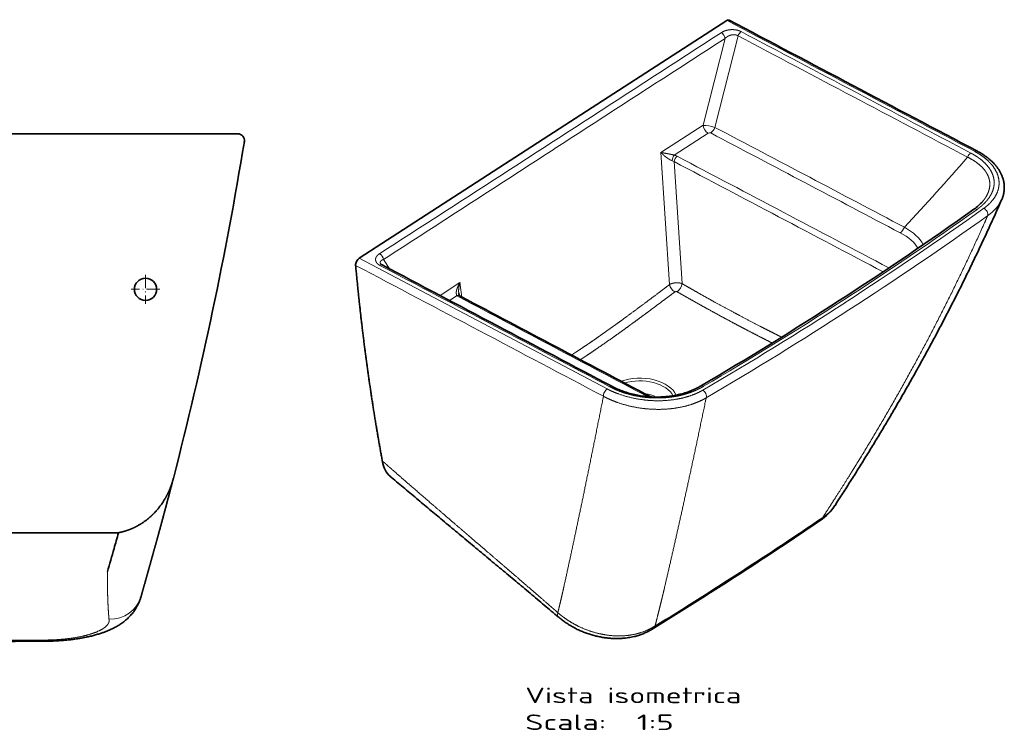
# Model space of a CAD drawing. Extents: x 13 to 589, y 24 to 403.
# Tile 5 of 6: x 367 to 589, y 24 to 183. Entities that reach past the tile are written whole.
import ezdxf
from ezdxf.enums import TextEntityAlignment as Align

# ---------------------------------------------------------------- set-up
doc = ezdxf.new("R2010")
doc.units = 0
doc.linetypes.add('DASHDOT', pattern=[18.5, 12, -3, 0.5, -3])
doc.layers.get('0').update_dxf_attribs({"lineweight": 13})
doc.styles.get("Standard").update_dxf_attribs({"font": 'isocp.shx'})

# ---------------------------------------------------------------- blocks, each defined once
blk = doc.blocks.new('BLOCK1')
at = {"color": 7, "lineweight": 13}
for s, p, p2 in [('Vista isometrica', (-20, -634.3), (222.9, -634.3)), ('Scala:', (-20, -664.5), (71.1, -664.5)), ('  1:5', (71.1, -664.5), (147, -664.5))]:
    blk.add_text(s, height=17.5, dxfattribs=at).set_placement(p, p2, align=Align.FIT)
blk = doc.blocks.new('BLOCK2')
at = {"color": 7, "lineweight": 35}
for p in [(206.6, 133.7), (-206.6, -133.7)]:
    blk.add_line(p, (0, 0), dxfattribs=at)
at = {"color": 7, "lineweight": 13}
for p, q in [((180, 15.7), (204.7, 113.4)), ((193.2, 13.4), (219.2, 116.3)), ((180, 15.7), (132.6, -15)), ((185.7, 7), (147.5, -17.8)), ((132.6, -15), (142.2, -163.5)), ((147.4, -25.2), (156.3, -162.4)), ((-206.6, -133.7), (72.1, -280.8)), ((-115.8, -175.8), (-93.4, -161.3))]:
    blk.add_line(p, q, dxfattribs=at)
at = {"color": 7, "lineweight": 13, "ltscale": 0.328224}
blk.add_line((-172.1, -146.1), (-179.5, -135.2), dxfattribs=at)
at = {"color": 7, "lineweight": 13, "ltscale": 0.41023}
blk.add_line((-93.4, -161.3), (-91.4, -177.5), dxfattribs=at)
at = {"color": 7, "lineweight": 13, "ltscale": 0.255949}
blk.add_line((-105.3, -181.4), (-96.7, -175.8), dxfattribs=at)
at = {"color": 7, "lineweight": 13, "ltscale": 0.052739}
blk.add_line((33.7, -241.6), (31.9, -242.7), dxfattribs=at)
at = {"color": 7, "lineweight": 13}
for centre, radius, start, end in [((265124, 500658.6), 566309.4, 242.108658, 242.140526), ((-99228.7, 153309.4), 182628.5, 302.914176, 302.985968), ((-166693.4, 257537), 306792.8, 302.914225, 302.956968), ((316360.3, 597833.6), 676173.9, 242.1250058, 242.1497506), ((214244, 404335), 457377.3, 242.099889, 242.136464), ((-452795, -859572.5), 971641, 62.1972678, 62.2114741), ((-454054, -861958.3), 974330.8, 62.1972916, 62.2114586), ((-99130.8, 153153.4), 182444.3, 302.843145, 302.914985), ((-166442.6, 257142.4), 306325.3, 302.872151, 302.914933), ((-443201.1, -841320.3), 950972.4, 62.1952886, 62.2115076), ((-1718, 1887.7), 2908.5, 316.9182, 319.0076), ((140.6, -36.4), 13.1, 58.7573, 69.6567), ((-445551.8, -845778.9), 956005.8, 62.1955394, 62.2114611), ((-1945.7, 3344.1), 4200, 302.9145, 305.4133), ((-1933.1, 3328), 4182.9, 302.9145, 305.4933), ((-1940.9, 3337.9), 4204.8, 302.9146, 305.4835), ((597598.7, 1131083), 1279470.9, 242.1452479, 242.1593567), ((415424.3, 785895.1), 889147.8, 242.1328855, 242.1517043), ((452771.3, 856488.5), 969001.5, 242.1374142, 242.1515802), ((-1935.4, 3331.6), 4187.3, 300.3372, 302.9142), ((-1948.2, 3348), 4204.6, 300.4171, 302.9141), ((-1942.5, 3340.4), 4207.8, 300.3465, 302.9142), ((-2552.1, 3797.6), 5104, 302.9119, 304.1691), ((-2601.2, 3873.4), 5194.3, 301.6705, 302.913)]:
    blk.add_arc(centre, radius, start, end, dxfattribs=at)
at = {"color": 7, "lineweight": 35}
for centre, radius, start, end in [((442176.7, 836098.6), 945606.7, 242.1349575, 242.1540463), ((-1956.7, 3355.8), 4213.7, 302.9146, 305.4033), ((250121.9, 472758), 535056.3, 242.108007, 242.139273), ((452355, 855696.2), 968105.1, 242.1373867, 242.1516379), ((-1958.5, 3358.7), 4217.1, 300.4268, 302.9141), ((-2561, 3803.2), 5114.9, 302.9121, 304.1684), ((-2610.4, 3879.3), 5205.6, 301.6712, 302.9127)]:
    blk.add_arc(centre, radius, start, end, dxfattribs=at)
for centre, major_axis, ratio, start_param, end_param in [((206.4, 128.8), (-2.8, -5.31), 0.512863, 3.141252, 3.882833), ((426.4, -61.2), (74.5, 9.8), 0.489167, 5.537879, 5.778445), ((-206.8, -138.6), (-2.8, -5.31), 0.512875, 3.882863, 5.616065), ((-141.3, -321.7), (-26.6, -59.9), 0.506247, 5.646431, 6.136961), ((213.7, -326.6), (110.7, -90.5), 0.641375, 6.094849, 6.354414)]:
    blk.add_ellipse(centre, major_axis=major_axis, ratio=ratio, start_param=start_param, end_param=end_param, dxfattribs=at)
at = {"color": 7, "lineweight": 13}
for centre, major_axis, ratio, start_param, end_param in [((200.1, 115.1), (3.26, -5.03), 0.63261, 0.878391, 2.291973), ((222.5, 116.2), (-2.81, -5.3), 0.512094, 3.885698, 4.947962), ((187.5, 12.6), (9.79, -2.07), 0.236676, 0.992131, 2.487361), ((186, 13.5), (4.35, -6.72), 0.633105, 4.020576, 5.436853), ((188.8, 13.6), (-3.73, -7.08), 0.512364, 0.740954, 1.805605), ((187.2, 6.1), (2.05, 0.13), 0.631186, 0.801339, 2.296578), ((147.3, -21.8), (-1.47, -4.78), 0.331371, 3.803181, 5.300165), ((150.6, -23.2), (-2.33, -4.42), 0.512368, 3.882549, 5.418439), ((141.1, -25.5), (15, -0.9), 0.581224, 0.905934, 1.169626), ((480.7, -20.3), (-2.8, -5.31), 0.512465, 3.9092, 4.947743), ((484.9, -18.4), (-2.8, -5.31), 0.512714, 3.14159, 3.909668), ((431.5, -52.3), (86.7, -5.1), 0.57952, 5.653485, 6.071553), ((487.9, -83.7), (3.48, -4.89), 0.633094, 2.265036, 3.141591), ((495.4, -82.5), (3.48, -4.89), 0.633049, 0.434108, 2.2644), ((401.9, -98.7), (-3.73, -7.08), 0.512564, 0.741081, 1.805732), ((333.1, -126.4), (97.9, -5.9), 0.474856, 0.297344, 0.754947), ((333.3, -133), (91.2, -0.3), 0.463488, 0.257029, 0.725527), ((-184, -133.6), (3.26, -5.04), 0.633795, 0.879341, 2.292924), ((-183.7, -146.7), (-2.81, -5.3), 0.512323, 3.141592, 3.88107), ((148.3, -165.6), (4.82, -6.39), 0.594156, 3.976224, 5.350898), ((151.1, -165.6), (-3.98, -6.94), 0.489014, 0.833466, 2.294841), ((-96.9, -179.9), (-3.3, -3.76), 0.659385, 3.14156, 4.022043), ((-84.2, -171.4), (15.1, -0.8), 0.575217, 3.774405, 4.038096), ((-94.2, -181.7), (-2.34, -4.42), 0.513391, 3.141598, 3.883201), ((110.8, -291.8), (-39.8, 1.9), 0.579662, 3.395247, 5.355256), ((110.8, -293.1), (-36.6, 1.7), 0.579662, 3.43738, 5.287626), ((71.8, -285.8), (-2.8, -5.31), 0.512641, 3.856389, 5.61625), ((74.4, -283.2), (-2.8, -5.3), 0.512604, 3.141593, 3.857074), ((110.4, -301.4), (26.6, -1.2), 0.579662, 0.908853, 1.43479), ((180.2, -282.8), (3.04, -5.17), 0.632597, 2.320015, 3.141592), ((179.2, -287.2), (3.03, -5.18), 0.632596, 0.490852, 2.321144), ((300.4, -412.2), (11.2, -16.5), 0.638661, 0.000353, 0.345047), ((35.6, -513.8), (-18.5, -23.6), 0.246515, 5.796854, 6.274979), ((112.3, -533.9), (10.5, -17), 0.627533, 6.282812, 6.655815)]:
    blk.add_ellipse(centre, major_axis=major_axis, ratio=ratio, start_param=start_param, end_param=end_param, dxfattribs=at)
for points, knots in [([(200.4, 119.9), (201.3, 120.5), (202.3, 121.1), (203.4, 121.6), (205.6, 122.4), (208.1, 122.9), (209.3, 123.1), (211.8, 123.4), (214.4, 123.3), (215.8, 123.2), (217.7, 122.9), (219.5, 122.4), (220.1, 122.2), (220.9, 121.9), (221.8, 121.5), (222.1, 121.4), (222.4, 121.2), (222.7, 121)], [0, 0, 0, 0, 0, 0, 10.500242, 10.500242, 10.500242, 20.348851, 20.348851, 20.348851, 30.143342, 30.143342, 30.143342, 34.673822, 34.673822, 34.673822, 37.419631, 37.419631, 37.419631, 37.419631, 37.419631, 37.419631]), ([(204.7, 113.4), (205.3, 114), (206, 114.6), (206.7, 115.1), (208, 116), (209.5, 116.6), (210.1, 116.9), (211.4, 117.3), (212.9, 117.6), (213.7, 117.6), (215.3, 117.7), (217, 117.4), (217.8, 117.1), (218.5, 116.8), (219.2, 116.3)], [0, 0, 0, 0, 0, 0, 9.846733, 9.846733, 9.846733, 16.518955, 16.518955, 16.518955, 24.37584, 24.37584, 24.37584, 33.251479, 33.251479, 33.251479, 33.251479, 33.251479, 33.251479]), ([(145.1, -24.1), (145, -24), (144.8, -24), (144.7, -23.9), (144.4, -23.8), (144.1, -23.6), (143.9, -23.6), (143.5, -23.4), (143.1, -23.1), (142.8, -23), (142.2, -22.7), (141.6, -22.3), (141.3, -22.2), (140.7, -21.8), (140.2, -21.4), (139.9, -21.2), (139.3, -20.8), (138.8, -20.4), (138.5, -20.3), (137.5, -19.5), (136.6, -18.8), (136, -18.2), (135, -17.4), (134.1, -16.5), (133.7, -16.2), (133.3, -15.7), (132.9, -15.3), (132.8, -15.2), (132.7, -15.1), (132.6, -15)], [0, 0, 0, 0, 0, 0, 1.285231, 1.285231, 1.285231, 2.570461, 2.570461, 2.570461, 5.218331, 5.218331, 5.218331, 8.311465, 8.311465, 8.311465, 11.755798, 11.755798, 11.755798, 15.111932, 15.111932, 15.111932, 24.846966, 24.846966, 24.846966, 31.183327, 31.183327, 31.183327, 33.22035, 33.22035, 33.22035, 33.22035, 33.22035, 33.22035]), ([(147.5, -17.8), (147.1, -17.7), (146.8, -17.6), (146.5, -17.6), (145.8, -17.4), (145.2, -17.3), (144.8, -17.2), (144.1, -17.1), (143.4, -16.9), (143.1, -16.8), (142, -16.6), (141, -16.4), (140.4, -16.3), (138.9, -16), (137.5, -15.8), (136.8, -15.6), (135.5, -15.4), (134.4, -15.2), (133.9, -15.2), (133.4, -15.1), (132.9, -15), (132.8, -15), (132.7, -15), (132.6, -15)], [0, 0, 0, 0, 0, 0, 2.533867, 2.533867, 2.533867, 5.64254, 5.64254, 5.64254, 9.01752, 9.01752, 9.01752, 15.692015, 15.692015, 15.692015, 25.345583, 25.345583, 25.345583, 31.564459, 31.564459, 31.564459, 32.933535, 32.933535, 32.933535, 32.933535, 32.933535, 32.933535]), ([(477.4, -20.1), (480.7, -21.8), (483.9, -23.6), (487, -25.6), (492.1, -29.6), (496.2, -34.1), (497.8, -36.3), (500.1, -40.1), (501.5, -44.2), (502, -45.9), (502.5, -49.5), (502.3, -53.1), (502, -55), (500.9, -59.4), (498.9, -63.6), (497.5, -66), (495.8, -68.2), (493.9, -70.3)], [0, 0, 0, 0, 0, 0, 35.868089, 35.868089, 35.868089, 64.90991, 64.90991, 64.90991, 85.602038, 85.602038, 85.602038, 108.377721, 108.377721, 108.377721, 139.196353, 139.196353, 139.196353, 139.196353, 139.196353, 139.196353]), ([(480.8, -15.5), (484.3, -17.3), (487.6, -19.3), (490.8, -21.5), (496.1, -25.8), (500.5, -30.7), (502.2, -33), (504.8, -37.4), (506.4, -42), (506.9, -44.1), (507.4, -48.3), (507.1, -52.4), (506.7, -54.4), (505.6, -58.4), (503.8, -62.2), (502.6, -64.2), (500.8, -66.8), (498.7, -69.4), (498, -70.1), (497.3, -70.9), (496.5, -71.8), (496.4, -71.9), (496.1, -72.1), (495.9, -72.3), (495.8, -72.5), (495.3, -72.9), (494.8, -73.3), (494.5, -73.7), (493.9, -74.2), (493.3, -74.7), (493, -75), (492.5, -75.4), (492, -75.8), (491.7, -76), (491.3, -76.4), (490.9, -76.7), (490.8, -76.8), (490.5, -77), (490.2, -77.3), (490, -77.4), (489.5, -77.8), (489, -78.1), (488.7, -78.4), (488.4, -78.6), (488, -78.8)], [0, 0, 0, 0, 0, 0, 36.011533, 36.011533, 36.011533, 65.179206, 65.179206, 65.179206, 89.483426, 89.483426, 89.483426, 112.077342, 112.077342, 112.077342, 136.842609, 136.842609, 136.842609, 147.09137, 147.09137, 147.09137, 148.931942, 148.931942, 148.931942, 150.744914, 150.744914, 150.744914, 155.556261, 155.556261, 155.556261, 158.89476, 158.89476, 158.89476, 162.23326, 162.23326, 162.23326, 164.18916, 164.18916, 164.18916, 166.14506, 166.14506, 166.14506, 170.259984, 170.259984, 170.259984, 170.259984, 170.259984, 170.259984]), ([(495.6, -77.7), (498.6, -75.5), (501.4, -73.2), (503.9, -70.7), (509, -64.4), (512, -57.5), (512.9, -53.4), (513.1, -46.6), (511.3, -39.9), (510.2, -37.4), (507.2, -31.6), (502.8, -26.4), (499.9, -23.5), (495.2, -19.7), (490, -16.4), (488.4, -15.4), (486.7, -14.5), (485, -13.6)], [0, 0, 0, 0, 0, 0, 35.323474, 35.323474, 35.323474, 82.464578, 82.464578, 82.464578, 112.189527, 112.189527, 112.189527, 151.994834, 151.994834, 151.994834, 169.27616, 169.27616, 169.27616, 169.27616, 169.27616, 169.27616]), ([(314.5, -425.3), (319.7, -417.3), (324.9, -409.2), (330.1, -401.1), (337.2, -389.9), (344.3, -378.6), (346.2, -375.5), (348.8, -371.4), (351.3, -367.2), (352, -366.2), (384.8, -313), (415.7, -259.2), (444.1, -205.7), (471.6, -149.5), (496.9, -92.8), (497.9, -90.5), (498.9, -88.3), (499.9, -86)], [0, 0, 0, 0, 0, 0, 93.145581, 93.145581, 93.145581, 129.236818, 129.236818, 129.236818, 140.342423, 140.342423, 140.342423, 740.082463, 740.082463, 740.082463, 764.836663, 764.836663, 764.836663, 764.836663, 764.836663, 764.836663]), ([(-183.8, -128.7), (-184.7, -129.3), (-185.5, -129.9), (-186.2, -130.6), (-187.5, -132.1), (-188.2, -133.9), (-188.4, -134.8), (-188.4, -136.4), (-187.7, -138), (-187.4, -138.5), (-186.5, -139.6), (-185.4, -140.6), (-184.8, -141), (-184.1, -141.5), (-183.4, -141.8)], [0, 0, 0, 0, 0, 0, 10.023853, 10.023853, 10.023853, 20.85775, 20.85775, 20.85775, 27.288254, 27.288254, 27.288254, 33.801492, 33.801492, 33.801492, 33.801492, 33.801492, 33.801492]), ([(-179.5, -135.2), (-180.1, -135.4), (-180.8, -135.7), (-181.3, -136), (-182.4, -136.7), (-183, -137.7), (-183.2, -138.2), (-183.2, -139), (-182.8, -139.7), (-182.7, -139.9), (-182.6, -140), (-182.6, -140.1)], [0, 0, 0, 0, 0, 0, 9.33041, 9.33041, 9.33041, 20.719042, 20.719042, 20.719042, 22.969932, 22.969932, 22.969932, 22.969932, 22.969932, 22.969932]), ([(-96.7, -175.8), (-96.8, -175.7), (-96.9, -175.6), (-97, -175.4), (-97.1, -175.2), (-97.3, -174.9), (-97.3, -174.7), (-97.6, -173.8), (-97.6, -172.9), (-97.6, -172.2), (-97.5, -171.2), (-97.3, -170.2), (-97.2, -169.9), (-97, -169), (-96.7, -168.1), (-96.5, -167.6), (-96.1, -166.4), (-95.6, -165.3), (-95.3, -164.7), (-94.9, -163.9), (-94.4, -163), (-94.3, -162.8), (-94, -162.3), (-93.7, -161.8), (-93.6, -161.6), (-93.5, -161.4), (-93.4, -161.3)], [0, 0, 0, 0, 0, 0, 1.531374, 1.531374, 1.531374, 3.217603, 3.217603, 3.217603, 10.959879, 10.959879, 10.959879, 14.253583, 14.253583, 14.253583, 20.846249, 20.846249, 20.846249, 27.457506, 27.457506, 27.457506, 30.772329, 30.772329, 30.772329, 33.126033, 33.126033, 33.126033, 33.126033, 33.126033, 33.126033]), ([(-94.8, -173), (-94.8, -172.5), (-94.9, -172), (-94.9, -171.5), (-94.9, -170.3), (-94.9, -169.1), (-94.8, -168.4), (-94.7, -167), (-94.4, -165.6), (-94.3, -164.9), (-94.1, -164), (-93.9, -163), (-93.8, -162.8), (-93.7, -162.4), (-93.6, -161.9), (-93.5, -161.7), (-93.4, -161.5), (-93.4, -161.3)], [0, 0, 0, 0, 0, 0, 4.787559, 4.787559, 4.787559, 11.924178, 11.924178, 11.924178, 19.033047, 19.033047, 19.033047, 21.399308, 21.399308, 21.399308, 23.741884, 23.741884, 23.741884, 23.741884, 23.741884, 23.741884]), ([(142.2, -163.5), (137.8, -166.8), (133.4, -170.1), (129.1, -173.4), (120.3, -180), (111.4, -186.6), (106.9, -189.9), (98.1, -196.5), (89.2, -203), (84.7, -206.3), (76.3, -212.4), (67.9, -218.3), (64, -221.1), (58.4, -225), (52.9, -228.8), (51.2, -229.9), (46.7, -233), (42.2, -236), (39.3, -237.9), (36.5, -239.7), (33.7, -241.6)], [0, 0, 0, 0, 0, 0, 53.991866, 53.991866, 53.991866, 107.708713, 107.708713, 107.708713, 161.273411, 161.273411, 161.273411, 209.741828, 209.741828, 209.741828, 230.803408, 230.803408, 230.803408, 266.625171, 266.625171, 266.625171, 266.625171, 266.625171, 266.625171]), ([(156.3, -162.4), (155.2, -162), (154.1, -161.7), (153, -161.5), (150.6, -161.3), (148.1, -161.5), (146.9, -161.7), (145.2, -162.1), (143.6, -162.7), (143.1, -163), (142.6, -163.2), (142.2, -163.5)], [0, 0, 0, 0, 0, 0, 7.012966, 7.012966, 7.012966, 14.435878, 14.435878, 14.435878, 17.768643, 17.768643, 17.768643, 17.768643, 17.768643, 17.768643]), ([(156.3, -162.4), (160.6, -164.9), (165, -167.4), (169.4, -169.9), (178.2, -174.9), (187.1, -179.9), (191.6, -182.4), (202.8, -188.5), (214.1, -194.6), (220.8, -198.2), (232.1, -204.2), (243.5, -210.1), (248, -212.4), (254.8, -215.8), (261.5, -219.2), (263.8, -220.4), (266, -221.5), (268.2, -222.6)], [0, 0, 0, 0, 0, 0, 42.76247, 42.76247, 42.76247, 85.688364, 85.688364, 85.688364, 150.177411, 150.177411, 150.177411, 193.075209, 193.075209, 193.075209, 214.444472, 214.444472, 214.444472, 214.444472, 214.444472, 214.444472]), ([(148.1, -171.8), (143.8, -175), (139.5, -178.2), (135.3, -181.3), (126.7, -187.8), (118.1, -194.2), (113.7, -197.4), (107.2, -202.2), (100.7, -207), (98.5, -208.6), (91.4, -213.8), (84.2, -219), (79.2, -222.5), (71.2, -228.2), (63.3, -233.6), (60.4, -235.6), (54.9, -239.4), (49.5, -243), (46.9, -244.7), (44.4, -246.4), (41.9, -248)], [0, 0, 0, 0, 0, 0, 52.324302, 52.324302, 52.324302, 104.515662, 104.515662, 104.515662, 130.617094, 130.617094, 130.617094, 190.886526, 190.886526, 190.886526, 227.502915, 227.502915, 227.502915, 259.212051, 259.212051, 259.212051, 259.212051, 259.212051, 259.212051]), ([(150.9, -171.7), (150.5, -171.4), (150, -171.3), (149.5, -171.3), (148.9, -171.4), (148.4, -171.6), (148.3, -171.6), (148.2, -171.7), (148.1, -171.8)], [0, 0, 0, 0, 0, 0, 8.545844, 8.545844, 8.545844, 10.656546, 10.656546, 10.656546, 10.656546, 10.656546, 10.656546]), ([(150.9, -171.7), (155.1, -174), (159.2, -176.4), (163.4, -178.8), (171.9, -183.5), (180.3, -188.3), (184.6, -190.6), (193.1, -195.3), (201.7, -200), (206, -202.3), (214.6, -206.9), (223.2, -211.5), (227.5, -213.7), (236.1, -218.2), (244.8, -222.7), (249.1, -224.8), (253.3, -227), (257.6, -229.2)], [0, 0, 0, 0, 0, 0, 40.636801, 40.636801, 40.636801, 81.4308, 81.4308, 81.4308, 122.303211, 122.303211, 122.303211, 163.112478, 163.112478, 163.112478, 203.843481, 203.843481, 203.843481, 203.843481, 203.843481, 203.843481]), ([(72.1, -280.8), (76.1, -283), (80.4, -284.9), (84.9, -286.6), (98, -290.9), (112.2, -293.5), (121.5, -294.4), (135.9, -294.5), (149.7, -292.6), (154.3, -291.8), (162.6, -289.7), (170.2, -286.9), (173.5, -285.5), (176.6, -284), (179.5, -282.3)], [0, 0, 0, 0, 0, 0, 40.833327, 40.833327, 40.833327, 114.669168, 114.669168, 114.669168, 153.260251, 153.260251, 153.260251, 185.31101, 185.31101, 185.31101, 185.31101, 185.31101, 185.31101]), ([(180.5, -277.9), (180.1, -278.1), (179.7, -278.4), (179.3, -278.6), (178.8, -278.9), (178.4, -279.1), (178.3, -279.2), (178.1, -279.3), (177.9, -279.4), (177.8, -279.4), (177.6, -279.6), (177.3, -279.7), (177.2, -279.8), (176.8, -280), (176.4, -280.2), (176.1, -280.3), (175.3, -280.7), (174.4, -281.2), (173.8, -281.4), (173.1, -281.8), (172.3, -282.1), (172.2, -282.2), (171.9, -282.3), (171.7, -282.4), (171.5, -282.5), (171.2, -282.6), (170.9, -282.8), (170.7, -282.8), (170.4, -283), (170.1, -283.1), (170.1, -283.1), (168.9, -283.6), (167.7, -284), (166.6, -284.5), (162.1, -286.1), (157.3, -287.5), (153.7, -288.4), (147.1, -289.7), (140.2, -290.5), (137.1, -290.8), (130.5, -291.1), (123.8, -291), (120.2, -290.8), (112.4, -290.1), (104.7, -288.8), (100.6, -288), (92.6, -285.9), (85.1, -283.2), (81.5, -281.7), (78.1, -280), (74.8, -278.3)], [0, 0, 0, 0, 0, 0, 4.665427, 4.665427, 4.665427, 5.331924, 5.331924, 5.331924, 6.764306, 6.764306, 6.764306, 8.250742, 8.250742, 8.250742, 11.089751, 11.089751, 11.089751, 17.273302, 17.273302, 17.273302, 18.629199, 18.629199, 18.629199, 19.872089, 19.872089, 19.872089, 21.905953, 21.905953, 21.905953, 22.583914, 22.583914, 22.583914, 33.6211, 33.6211, 33.6211, 65.449351, 65.449351, 65.449351, 89.993757, 89.993757, 89.993757, 118.179778, 118.179778, 118.179778, 151.612137, 151.612137, 151.612137, 185.50982, 185.50982, 185.50982, 185.50982, 185.50982, 185.50982]), ([(16.6, -532.5), (17.6, -528.4), (18.6, -524.3), (19.6, -520.2), (21, -514.4), (22.3, -508.5), (22.7, -506.8), (23.2, -504.4), (23.8, -502.1), (23.8, -501.7), (32.5, -462.2), (41.3, -420.9), (50, -378.5), (58.9, -334.6), (67.9, -289.1)], [0, 0, 0, 0, 0, 0, 62.172702, 62.172702, 62.172702, 88.030753, 88.030753, 88.030753, 96.943761, 96.943761, 96.943761, 668.792548, 668.792548, 668.792548, 668.792548, 668.792548, 668.792548]), ([(67.9, -289.1), (72.9, -291.8), (78.3, -294.2), (84, -296.4), (96.2, -300.2), (109.2, -302.6), (116.1, -303.4), (127.6, -304.1), (139, -303.6), (143.5, -303.2), (154.9, -301.7), (165.8, -298.9), (172.2, -296.7), (178.1, -294), (183.4, -290.9)], [0, 0, 0, 0, 0, 0, 48.684286, 48.684286, 48.684286, 101.232951, 101.232951, 101.232951, 135.431129, 135.431129, 135.431129, 190.639296, 190.639296, 190.639296, 190.639296, 190.639296, 190.639296]), ([(126, -547.4), (126.8, -544.1), (127.7, -540.8), (128.5, -537.4), (130.2, -530.7), (131.9, -523.9), (132.7, -520.5), (133.8, -515.9), (135, -511.2), (135.3, -509.9), (135.9, -507.4), (136.5, -504.8), (136.7, -503.8), (145.8, -464.8), (155, -424.1), (164, -383.1), (173.3, -339.5), (182.7, -294.3), (182.9, -293.1), (183.2, -292), (183.4, -290.9)], [0, 0, 0, 0, 0, 0, 49.999059, 49.999059, 49.999059, 100.997474, 100.997474, 100.997474, 119.554653, 119.554653, 119.554653, 139.20779, 139.20779, 139.20779, 697.207788, 697.207788, 697.207788, 711.614565, 711.614565, 711.614565, 711.614565, 711.614565, 711.614565]), ([(16.6, -532.5), (13.6, -529.8), (10.5, -527.2), (7.5, -524.5), (-2.1, -516.2), (-11.8, -507.7), (-18.5, -502), (-29.1, -492.8), (-39.8, -483.6), (-43.5, -480.4), (-53.4, -471.9), (-63.3, -463.4), (-69.2, -458.4), (-75.9, -452.6), (-82.6, -446.8), (-82.9, -446.6), (-84.6, -445.1), (-86.4, -443.6), (-87.4, -442.7), (-89.5, -440.9), (-91.6, -439.2), (-92.2, -438.6), (-103.3, -429.1), (-114.4, -419.5), (-124.4, -410.9), (-138.4, -398.7), (-152.5, -386.5), (-156.5, -383), (-163.8, -376.7), (-171, -370.3), (-174.3, -367.5), (-177.5, -364.6), (-180.7, -361.8)], [0, 0, 0, 0, 0, 0, 42.042725, 42.042725, 42.042725, 132.352241, 132.352241, 132.352241, 185.233272, 185.233272, 185.233272, 264.024376, 264.024376, 264.024376, 274.136255, 274.136255, 274.136255, 287.301444, 287.301444, 287.301444, 301.512994, 301.512994, 301.512994, 433.360063, 433.360063, 433.360063, 486.318272, 486.318272, 486.318272, 528.897571, 528.897571, 528.897571, 528.897571, 528.897571, 528.897571]), ([(126, -547.4), (122.6, -549.6), (119, -551.5), (115.2, -553.2), (106.6, -556.3), (97.2, -558.1), (92, -558.6), (80.1, -559), (67.8, -557.4), (61.1, -555.9), (50.1, -552.6), (39.6, -547.9), (35.7, -545.8), (29.3, -542.1), (23.3, -537.9), (21, -536.2), (18.7, -534.4), (16.6, -532.5)], [0, 0, 0, 0, 0, 0, 42.573622, 42.573622, 42.573622, 91.022711, 91.022711, 91.022711, 150.058718, 150.058718, 150.058718, 187.364105, 187.364105, 187.364105, 212.336823, 212.336823, 212.336823, 212.336823, 212.336823, 212.336823])]:
    blk.add_open_spline(points, degree=5, knots=knots, dxfattribs=at)
at = {"color": 7, "lineweight": 35}
for points, knots in [([(515.7, -67.8), (515.8, -67.5), (516.2, -66.7), (516.7, -65.4), (517.2, -63.9), (517.6, -62.4), (517.9, -60.8), (518.2, -59.2), (518.4, -57.7), (518.6, -56.1), (518.6, -54.5), (518.6, -53), (518.5, -51.4), (518.3, -49.8), (518.1, -48.3), (517.8, -46.7), (517.4, -45.2), (516.9, -43.6), (516.4, -42.1), (515.8, -40.6), (515.1, -39.1), (514.4, -37.7), (513.6, -36.2), (512.8, -34.8), (511.9, -33.4), (510.9, -32.1), (510, -30.9), (509.1, -29.8), (508.3, -28.8), (507.5, -27.9), (506.6, -26.9), (505.7, -26), (504.8, -25.1), (503.8, -24.2), (502.8, -23.3), (501.5, -22.2), (500.1, -21), (498.7, -19.9), (497.2, -18.9), (495.7, -17.8), (494.2, -16.8), (492.6, -15.8), (491, -14.9), (489.4, -14), (488.3, -13.4), (487.7, -13.1)], [0, 0, 0, 0, 1.017225, 2.623054, 4.222855, 5.817445, 7.407614, 8.99469, 10.578201, 12.159613, 13.740421, 15.299763, 16.85961, 18.42074, 19.983695, 21.591882, 23.203735, 24.820389, 26.442682, 28.049734, 29.663941, 31.286133, 32.917123, 34.557603, 36.208345, 37.869989, 39.543163, 40.791807, 42.047306, 43.309833, 44.579562, 45.856626, 47.141173, 48.433312, 49.733023, 51.55529, 53.392666, 55.186412, 56.994565, 58.8171, 60.65396, 62.504997, 64.370082, 66.249003, 68.14152, 68.14152, 68.14152, 68.14152]), ([(515.7, -67.8), (513.5, -72.8), (509.1, -82.7), (502.4, -97.5), (495.6, -112.2), (488.7, -126.9), (481.6, -141.6), (474.5, -156.3), (467.2, -171), (459.8, -185.6), (452.2, -200.2), (444.6, -214.8), (436.8, -229.4), (428.9, -243.9), (420.9, -258.4), (412.8, -272.9), (404.6, -287.3), (396.3, -301.5), (388.1, -315.6), (379.8, -329.4), (371.5, -343.2), (363, -357), (354.4, -370.8), (345.8, -384.5), (337.1, -398.2), (331.2, -407.2), (328.3, -411.8)], [0, 0, 0, 0, 16.200627, 32.427211, 48.680816, 64.961804, 81.264931, 97.596191, 113.955911, 130.344409, 146.790874, 163.266904, 179.772783, 196.308787, 212.869816, 229.461548, 246.084225, 262.738075, 278.828722, 294.948823, 311.098554, 327.27854, 343.480423, 359.698574, 375.901537, 392.096237, 392.096237, 392.096237, 392.096237]), ([(-182.6, -140.1), (-182.6, -140.1), (-182.5, -140.1), (-182.5, -140.2), (-182.5, -140.2), (-182.4, -140.3), (-182.3, -140.4), (-182.2, -140.5), (-182.1, -140.6), (-181.9, -140.8), (-181.7, -140.9), (-181.4, -141.1), (-181.1, -141.3), (-181, -141.4), (-180.9, -141.4)], [0, 0, 0, 0, 0.038871, 0.084833, 0.13813, 0.19891, 0.34259, 0.516819, 0.721562, 0.956304, 1.220119, 1.511667, 1.829333, 2.171317, 2.171317, 2.171317, 2.171317]), ([(-93.4, -161.3), (-93.4, -161.3), (-93.5, -161.6), (-93.6, -161.8), (-93.7, -162), (-93.6, -162), (-93.6, -162), (-93.6, -162), (-93.6, -162)], [0, 0, 0, 0, 0.3245744, 0.6586923, 0.8165759, 0.8402922, 0.8637611, 0.8869808, 0.8869808, 0.8869808, 0.8869808]), ([(-94.8, -173), (-94.8, -173), (-94.8, -173.1), (-94.8, -173.2), (-94.7, -173.2), (-94.7, -173.3), (-94.7, -173.4), (-94.7, -173.5), (-94.7, -173.6), (-94.7, -173.7), (-94.7, -173.7), (-94.7, -173.8), (-94.6, -173.9), (-94.6, -174), (-94.6, -174.1), (-94.6, -174.2), (-94.6, -174.2), (-94.5, -174.3), (-94.5, -174.4), (-94.5, -174.5), (-94.5, -174.6), (-94.4, -174.6), (-94.4, -174.7), (-94.4, -174.8), (-94.4, -174.9), (-94.3, -174.9), (-94.3, -175), (-94.3, -175.1), (-94.3, -175.1), (-94.2, -175.2), (-94.2, -175.3), (-94.2, -175.3), (-94.1, -175.4), (-94.1, -175.5), (-94.1, -175.5), (-94, -175.6), (-94, -175.6), (-94, -175.7), (-93.9, -175.7), (-93.9, -175.8), (-93.9, -175.8), (-93.8, -175.9), (-93.8, -175.9), (-93.8, -176), (-93.7, -176.1), (-93.7, -176.1), (-93.6, -176.1), (-93.6, -176.1)], [0, 0, 0, 0, 0.082928, 0.16543, 0.247502, 0.32914, 0.41073, 0.491887, 0.572608, 0.652885, 0.740508, 0.827594, 0.914135, 1.000123, 1.085548, 1.170399, 1.254665, 1.338333, 1.421185, 1.503406, 1.584995, 1.665953, 1.745839, 1.82507, 1.903204, 1.980646, 2.057063, 2.132746, 2.206936, 2.280361, 2.352126, 2.423116, 2.492247, 2.560588, 2.627326, 2.693246, 2.757168, 2.819388, 2.879828, 2.938405, 2.995032, 3.049617, 3.124455, 3.205807, 3.280671, 3.348723, 3.409619, 3.409619, 3.409619, 3.409619]), ([(-93.6, -176.1), (-93.6, -176.2), (-93.6, -176.2), (-93.5, -176.2), (-93.4, -176.3), (-93.4, -176.3), (-93.3, -176.4), (-93.3, -176.4), (-93.2, -176.5), (-93.1, -176.5), (-93.1, -176.6), (-93, -176.6), (-92.9, -176.7), (-92.9, -176.7), (-92.8, -176.8), (-92.7, -176.8), (-92.6, -176.9), (-92.6, -176.9), (-92.5, -177), (-92.4, -177), (-92.3, -177), (-92.3, -177.1), (-92.2, -177.1), (-92.1, -177.2), (-92, -177.2), (-91.9, -177.3), (-91.9, -177.3)], [0, 0, 0, 0, 0.070232, 0.141389, 0.214604, 0.288732, 0.364817, 0.441812, 0.520724, 0.600541, 0.681967, 0.764287, 0.848408, 0.933417, 1.020161, 1.107784, 1.197094, 1.287273, 1.378887, 1.471355, 1.565398, 1.660282, 1.756682, 1.85391, 1.952596, 2.052095, 2.052095, 2.052095, 2.052095]), ([(77.3, -277.9), (78.2, -278.4), (80, -279.4), (82.9, -280.7), (85.8, -282), (88.8, -283.1), (91.8, -284.2), (94.8, -285.1), (97.9, -286), (101.1, -286.8), (104.4, -287.6), (107.9, -288.3), (111.5, -288.8), (115, -289.3), (118.7, -289.6), (122.3, -289.9), (126, -290), (129.3, -290), (132.4, -289.9), (135.2, -289.8), (138, -289.5), (140.7, -289.3), (143.4, -288.9), (146, -288.5), (148.6, -288.1), (151.2, -287.5), (153.8, -286.9), (156.6, -286.2), (159.4, -285.4), (162.2, -284.5), (165, -283.5), (167.6, -282.4), (170.2, -281.3), (172.6, -280.1), (175, -278.9), (176.4, -278.1), (177.2, -277.6)], [0, 0, 0, 0, 3.059534, 6.209352, 9.449492, 12.778958, 15.839697, 18.967998, 22.160414, 25.412776, 28.910493, 32.4607, 36.053966, 39.679716, 43.326264, 46.980809, 50.629791, 54.260202, 57.081406, 59.878653, 62.647115, 65.382386, 68.080494, 70.738041, 73.352425, 75.921487, 78.717967, 81.45476, 84.529418, 87.522694, 90.434775, 93.266875, 96.028293, 98.78805, 101.409261, 103.934507, 103.934507, 103.934507, 103.934507]), ([(-172.1, -378.9), (-169.6, -381), (-164.7, -385.2), (-157.2, -391.4), (-149.8, -397.7), (-142.4, -403.9), (-135, -410.1), (-127.7, -416.3), (-120.3, -422.4), (-112.6, -428.9), (-104.6, -435.6), (-96.2, -442.5), (-87.9, -449.4), (-79.7, -456.3), (-71.4, -463.2), (-63.2, -470), (-55, -476.9), (-46.8, -483.7), (-38.7, -490.5), (-30.6, -497.2), (-22.5, -504), (-14.5, -510.7), (-6.5, -517.4), (1.4, -524.1), (9.3, -530.7), (14.5, -535.1), (17.1, -537.3)], [0, 0, 0, 0, 9.697752, 19.387924, 29.067585, 38.734437, 48.387547, 58.026883, 67.652848, 77.265803, 88.105414, 98.926509, 109.745576, 120.535775, 131.275835, 141.979829, 152.649509, 163.284992, 173.885802, 184.445981, 194.964045, 205.434893, 215.851377, 226.20582, 236.495235, 246.716699, 246.716699, 246.716699, 246.716699]), ([(17.1, -537.3), (17.7, -537.8), (18.9, -538.8), (20.8, -540.3), (22.7, -541.7), (24.7, -543.1), (26.7, -544.5), (28.8, -545.8), (30.9, -547.1), (33, -548.3), (35.2, -549.5), (37.4, -550.7), (39.7, -551.8), (41.9, -552.8), (44.2, -553.8), (46.6, -554.7), (48.9, -555.6), (51.3, -556.4), (53.7, -557.2), (56.1, -557.9), (58.5, -558.5), (60.9, -559.1), (63.3, -559.6), (65.8, -560.1), (68.2, -560.5), (70.6, -560.8), (73, -561.1), (75.4, -561.3), (77.8, -561.5), (80.2, -561.6), (82.6, -561.6), (85, -561.6), (87.3, -561.5), (89.9, -561.3), (92.8, -561.1), (96, -560.6), (99, -560.1), (102, -559.5), (104.7, -558.8), (107.1, -558.1), (109.4, -557.3), (111.4, -556.6), (113.4, -555.8), (115.4, -554.9), (117.3, -554), (119.2, -553.1), (121, -552), (122.2, -551.3), (122.8, -551)], [0, 0, 0, 0, 2.36464, 4.748191, 7.149752, 9.568234, 12.002445, 14.451109, 16.91284, 19.386147, 21.868741, 24.359741, 26.857555, 29.360583, 31.867227, 34.375885, 36.884967, 39.392899, 41.898058, 44.398977, 46.894187, 49.382313, 51.862046, 54.33216, 56.791496, 59.239005, 61.674366, 64.096033, 66.50321, 68.89524, 71.271567, 73.631772, 75.975501, 78.302495, 81.50249, 84.669706, 87.80423, 90.906521, 93.626169, 96.32175, 98.502705, 100.668428, 102.81925, 104.955474, 107.07735, 109.185072, 111.278749, 113.358321, 113.358321, 113.358321, 113.358321])]:
    blk.add_open_spline(points, degree=3, knots=knots, dxfattribs=at)
blk.add_open_spline([(-180.7, -361.8), (-188.6, -319), (-195.5, -275.6), (-201.5, -231.6), (-206.6, -187), (-210.7, -141.9)], degree=5, dxfattribs=at)
at = {"color": 7, "lineweight": 13}
blk.add_open_spline([(314.5, -425.3), (317.8, -423.2), (320.9, -420.8), (323.6, -418.1), (326.1, -415.1), (328.3, -411.8)], degree=5, dxfattribs=at)
blk = doc.blocks.new('BLOCK12')
at = {"color": 7, "linetype": 'DASHDOT', "lineweight": 13}
for p, q in [((235, -127), (235, -153)), ((248, -140), (222, -140))]:
    blk.add_line(p, q, dxfattribs=at)
blk = doc.blocks.new('BLOCK14')
at = {"color": 7, "lineweight": 35}
for p, q in [((317.94, 0), (0, 0)), ((-317.94, 0), (0, 0)), ((-210.7, -359.01), (210.7, -359.01))]:
    blk.add_line(p, q, dxfattribs=at)
at = {"color": 7, "lineweight": 35, "ltscale": 0.001242}
blk.add_line((323.83, -7.16), (323.84, -7.11), dxfattribs=at)
at = {"color": 7, "lineweight": 35}
for centre, radius, start, end in [((317.94, -6), 6, 350.69563, 89.99998), ((-317.94, -6), 6, 90.00001, 189.30433), ((3057.61, 546.86), 3426.53, 189.30153, 194.48362), ((-3057.61, 546.86), 3426.53, 345.51638, 350.69847), ((-235, -140), 10, 0, 180), ((-235, -140), 10, 0, 180), ((235, -140), 10, 0, 180), ((235, -140), 10, 0, 180), ((-235, -140), 10, 180, 360), ((-235, -140), 10, 180, 360), ((235, -140), 10, 180, 360), ((235, -140), 10, 180, 360), ((3069.48, 550.17), 3403.86, 195.49207, 195.74303), ((-3069.49, 550.17), 3403.86, 344.25697, 344.50793), ((1184.93, 18.11), 1445.64, 195.71193, 196.5665), ((-1184.93, 18.11), 1445.64, 343.4335, 344.28807), ((-0.1, 24529.19), 24986.25, 269.668056, 270.00023), ((0.1, 24529.19), 24986.25, 269.99977, 270.331944)]:
    blk.add_arc(centre, radius, start, end, dxfattribs=at)
at = {"color": 7, "lineweight": 13}
for centre, start, end in [((-0.22, 24450.95), 269.66753, 270.000495), ((0.22, 24450.95), 269.999505, 270.33247)]:
    blk.add_arc(centre, 24906.99, start, end, dxfattribs=at)
for centre, major_axis, start_param, end_param in [((-202.13, -408.42), (28.84, 8.1), 3.141593, 4.453033), ((202.13, -408.42), (28.84, -8.1), 4.971745, 6.283185)]:
    blk.add_ellipse(centre, major_axis=major_axis, ratio=0.945135, start_param=start_param, end_param=end_param, dxfattribs=at)
at = {"color": 7, "lineweight": 35}
for points, degree, knots in [([(-230.97, -416.52), (-231.67, -414), (-232.38, -411.48), (-232.5, -411.04), (-233.8, -406.42), (-235.1, -401.8), (-235.69, -399.7), (-236.88, -395.44), (-238.07, -391.18), (-238.6, -389.31), (-240.37, -382.96), (-242.14, -376.62), (-243.31, -372.43), (-244.59, -367.8), (-245.87, -363.16), (-246.12, -362.23), (-246.39, -361.28), (-246.65, -360.32), (-246.8, -359.79), (-247.09, -358.71), (-247.39, -357.63), (-247.51, -357.16), (-249.55, -349.73), (-251.57, -342.26), (-253.43, -335.3), (-255.87, -326.08), (-258.3, -316.75), (-258.88, -314.55), (-259.45, -312.34), (-260.02, -310.13)], 5, [0, 0, 0, 0, 0, 0, 56.210699, 56.210699, 56.210699, 103.150379, 103.150379, 103.150379, 151.372579, 151.372579, 151.372579, 245.235226, 245.235226, 245.235226, 254.746362, 254.746362, 254.746362, 266.482183, 266.482183, 266.482183, 278.563975, 278.563975, 278.563975, 431.237306, 431.237306, 431.237306, 478.329679, 478.329679, 478.329679, 478.329679, 478.329679, 478.329679]), ([(-210.7, -359.01), (-212.04, -358.76), (-213.36, -358.47), (-214.68, -358.14), (-219.48, -356.77), (-224.08, -354.91), (-227.3, -353.31), (-233.7, -349.51), (-239.4, -344.85), (-242.16, -342.23), (-248.01, -335.8), (-252.75, -328.55), (-255.05, -324.25), (-257.39, -318.81), (-259.17, -313.17), (-259.47, -312.16), (-259.76, -311.15), (-260.02, -310.13)], 5, [12.85704, 12.85704, 12.85704, 12.85704, 12.85704, 12.85704, 21.202345, 21.202345, 21.202345, 43.606398, 43.606398, 43.606398, 67.739483, 67.739483, 67.739483, 98.926201, 98.926201, 98.926201, 105.696011, 105.696011, 105.696011, 105.696011, 105.696011, 105.696011]), ([(210.7, -359.01), (212.04, -358.76), (213.36, -358.47), (214.68, -358.14), (219.48, -356.77), (224.08, -354.91), (227.3, -353.31), (233.7, -349.51), (239.4, -344.85), (242.16, -342.23), (248.01, -335.8), (252.75, -328.55), (255.05, -324.25), (257.39, -318.81), (259.17, -313.17), (259.47, -312.16), (259.76, -311.15), (260.02, -310.13)], 5, [12.85704, 12.85704, 12.85704, 12.85704, 12.85704, 12.85704, 21.202345, 21.202345, 21.202345, 43.606398, 43.606398, 43.606398, 67.739483, 67.739483, 67.739483, 98.926201, 98.926201, 98.926201, 105.696011, 105.696011, 105.696011, 105.696011, 105.696011, 105.696011]), ([(230.97, -416.52), (231.67, -414), (232.38, -411.48), (232.5, -411.04), (233.8, -406.42), (235.1, -401.8), (235.69, -399.7), (236.88, -395.44), (238.07, -391.18), (238.6, -389.31), (240.37, -382.96), (242.14, -376.62), (243.31, -372.43), (244.59, -367.8), (245.87, -363.16), (246.12, -362.23), (246.39, -361.28), (246.65, -360.32), (246.8, -359.79), (247.09, -358.71), (247.39, -357.63), (247.51, -357.16), (249.55, -349.73), (251.57, -342.26), (253.43, -335.3), (255.87, -326.08), (258.3, -316.75), (258.88, -314.55), (259.45, -312.34), (260.02, -310.13)], 5, [0, 0, 0, 0, 0, 0, 56.210699, 56.210699, 56.210699, 103.150379, 103.150379, 103.150379, 151.372579, 151.372579, 151.372579, 245.235226, 245.235226, 245.235226, 254.746362, 254.746362, 254.746362, 266.482183, 266.482183, 266.482183, 278.563975, 278.563975, 278.563975, 431.237306, 431.237306, 431.237306, 478.329679, 478.329679, 478.329679, 478.329679, 478.329679, 478.329679]), ([(-230.97, -416.52), (-230.73, -417.38), (-230.2, -419.06), (-229.25, -421.51), (-228.18, -423.85), (-226.99, -426.06), (-225.71, -428.14), (-224.36, -430.09), (-222.95, -431.91), (-221.58, -433.49), (-220.15, -435), (-218.67, -436.43), (-217.02, -437.87), (-215.36, -439.2), (-213.69, -440.43), (-212.01, -441.57), (-210.32, -442.63), (-208.62, -443.62), (-206.6, -444.71), (-204.23, -445.88), (-201.49, -447.09), (-198.71, -448.2), (-196.33, -449.05), (-194.37, -449.7), (-192.73, -450.22), (-190.98, -450.74), (-189.12, -451.26), (-187.23, -451.75), (-185.32, -452.21), (-183.4, -452.65), (-181.45, -453.07), (-179.49, -453.46), (-177.51, -453.82), (-175.51, -454.17), (-173.5, -454.48), (-171.48, -454.78), (-169.45, -455.05), (-167.41, -455.3), (-165.36, -455.53), (-163.31, -455.74), (-161.25, -455.92), (-159.19, -456.08), (-157.13, -456.22), (-155.07, -456.34), (-153.02, -456.44), (-150.97, -456.52), (-148.92, -456.58), (-146.89, -456.62), (-145.53, -456.63), (-144.86, -456.64)], 3, [0, 0, 0, 0, 2.67036, 5.297016, 7.86977, 10.380629, 12.823922, 15.196081, 17.495898, 19.72489, 21.469305, 23.722582, 25.907793, 28.032161, 30.10396, 32.130877, 34.121559, 36.083463, 38.023905, 41.024532, 44.009216, 46.994646, 49.992631, 51.598419, 53.210579, 55.133761, 57.069753, 59.019101, 60.982101, 62.95864, 64.948528, 66.951211, 68.965959, 70.990039, 73.02416, 75.067113, 77.117598, 79.174217, 81.235548, 83.300119, 85.366426, 87.432462, 89.497199, 91.559139, 93.61679, 95.668707, 97.713524, 99.74997, 101.776888, 101.776888, 101.776888, 101.776888]), ([(230.97, -416.52), (230.73, -417.38), (230.2, -419.06), (229.25, -421.51), (228.18, -423.85), (226.99, -426.06), (225.71, -428.14), (224.36, -430.09), (222.95, -431.91), (221.58, -433.49), (220.15, -435), (218.67, -436.43), (217.02, -437.87), (215.36, -439.2), (213.69, -440.43), (212.01, -441.57), (210.32, -442.63), (208.62, -443.62), (206.6, -444.71), (204.23, -445.88), (201.49, -447.09), (198.71, -448.2), (196.33, -449.05), (194.37, -449.7), (192.73, -450.22), (190.98, -450.74), (189.12, -451.26), (187.23, -451.75), (185.32, -452.21), (183.4, -452.65), (181.45, -453.07), (179.49, -453.46), (177.51, -453.82), (175.51, -454.17), (173.5, -454.48), (171.48, -454.78), (169.45, -455.05), (167.41, -455.3), (165.36, -455.53), (163.31, -455.74), (161.25, -455.92), (159.19, -456.08), (157.13, -456.22), (155.07, -456.34), (153.02, -456.44), (150.97, -456.52), (148.92, -456.58), (146.89, -456.62), (145.53, -456.63), (144.86, -456.64)], 3, [0, 0, 0, 0, 2.67036, 5.297016, 7.86977, 10.380629, 12.823922, 15.196081, 17.495898, 19.72489, 21.469305, 23.722582, 25.907793, 28.032161, 30.10396, 32.130877, 34.121559, 36.083463, 38.023905, 41.024532, 44.009216, 46.994646, 49.992631, 51.598419, 53.210579, 55.133761, 57.069753, 59.019101, 60.982101, 62.95864, 64.948528, 66.951211, 68.965959, 70.990039, 73.02416, 75.067113, 77.117598, 79.174217, 81.235548, 83.300119, 85.366426, 87.432462, 89.497198, 91.559139, 93.61679, 95.668707, 97.713524, 99.74997, 101.776887, 101.776887, 101.776887, 101.776887])]:
    blk.add_open_spline(points, degree=degree, knots=knots, dxfattribs=at)
at = {"color": 7, "lineweight": 13}
for points, knots in [([(-202.13, -436.84), (-201.91, -434.36), (-201.72, -431.86), (-201.55, -429.34), (-201.3, -425.13), (-201.11, -420.88), (-201.04, -419.17), (-200.93, -415.75), (-200.84, -412.31), (-200.81, -410.59), (-200.74, -406.7), (-200.71, -402.8), (-200.7, -400.63), (-200.7, -397.98), (-200.69, -395.32), (-200.69, -395.04), (-200.69, -394.56), (-200.69, -394.09), (-200.69, -394.09), (-200.69, -394.09), (-200.69, -394.08)], [0, 0, 0, 0, 0, 0, 72.460637, 72.460637, 72.460637, 120.800316, 120.800316, 120.800316, 169.154702, 169.154702, 169.154702, 229.61514, 229.61514, 229.61514, 242.790387, 242.790387, 242.790387, 242.807073, 242.807073, 242.807073, 242.807073, 242.807073, 242.807073]), ([(202.13, -436.84), (201.91, -434.36), (201.72, -431.86), (201.55, -429.34), (201.3, -425.13), (201.11, -420.88), (201.04, -419.17), (200.93, -415.75), (200.84, -412.31), (200.81, -410.59), (200.74, -406.7), (200.71, -402.8), (200.7, -400.63), (200.7, -397.98), (200.69, -395.32), (200.69, -395.04), (200.69, -394.56), (200.69, -394.09), (200.69, -394.09), (200.69, -394.09), (200.69, -394.08)], [0, 0, 0, 0, 0, 0, 72.460637, 72.460637, 72.460637, 120.800316, 120.800316, 120.800316, 169.154702, 169.154702, 169.154702, 229.61514, 229.61514, 229.61514, 242.790387, 242.790387, 242.790387, 242.807073, 242.807073, 242.807073, 242.807073, 242.807073, 242.807073]), ([(-144.74, -455.61), (-148.21, -455.59), (-151.73, -455.5), (-155.26, -455.32), (-162.78, -454.75), (-170.07, -453.78), (-173.83, -453.15), (-180.94, -451.69), (-187.13, -449.83), (-189.94, -448.83), (-194.85, -446.7), (-198.41, -444.37), (-199.8, -443.19), (-201.42, -441.3), (-202.13, -439.45), (-202.28, -438.78), (-202.32, -437.99), (-202.21, -437.22), (-202.18, -437.09), (-202.16, -436.97), (-202.13, -436.84)], [1032.353681, 1032.353681, 1032.353681, 1032.353681, 1032.353681, 1032.353681, 1066.78682, 1066.78682, 1066.78682, 1105.979138, 1105.979138, 1105.979138, 1144.612785, 1144.612785, 1144.612785, 1182.516864, 1182.516864, 1182.516864, 1204.414993, 1204.414993, 1204.414993, 1208.717044, 1208.717044, 1208.717044, 1208.717044, 1208.717044, 1208.717044]), ([(144.74, -455.61), (148.21, -455.59), (151.73, -455.5), (155.26, -455.32), (162.78, -454.75), (170.07, -453.78), (173.83, -453.15), (180.94, -451.69), (187.13, -449.83), (189.94, -448.83), (194.85, -446.7), (198.41, -444.37), (199.8, -443.19), (201.42, -441.3), (202.13, -439.45), (202.28, -438.78), (202.32, -437.99), (202.21, -437.22), (202.18, -437.09), (202.16, -436.97), (202.13, -436.84)], [1032.353681, 1032.353681, 1032.353681, 1032.353681, 1032.353681, 1032.353681, 1066.78682, 1066.78682, 1066.78682, 1105.979138, 1105.979138, 1105.979138, 1144.612785, 1144.612785, 1144.612785, 1182.516864, 1182.516864, 1182.516864, 1204.414993, 1204.414993, 1204.414993, 1208.717044, 1208.717044, 1208.717044, 1208.717044, 1208.717044, 1208.717044]), ([(-144.86, -456.64), (-144.84, -456.64), (-144.83, -456.59), (-144.81, -456.48), (-144.79, -456.27), (-144.76, -455.96), (-144.76, -455.85), (-144.75, -455.74), (-144.74, -455.61)], [0, 0, 0, 0, 0, 0, 2.980364, 2.980364, 2.980364, 4.387875, 4.387875, 4.387875, 4.387875, 4.387875, 4.387875]), ([(144.86, -456.64), (144.84, -456.64), (144.83, -456.59), (144.81, -456.48), (144.79, -456.27), (144.76, -455.96), (144.76, -455.85), (144.75, -455.74), (144.74, -455.61)], [0, 0, 0, 0, 0, 0, 2.980374, 2.980374, 2.980374, 4.387889, 4.387889, 4.387889, 4.387889, 4.387889, 4.387889])]:
    blk.add_open_spline(points, degree=5, knots=knots, dxfattribs=at)

msp = doc.modelspace()

# ---------------------------------------------------------------- block references
at = {"lineweight": 0}
for name, p, xscale, yscale, zscale in [('BLOCK2', (485.0126, 156.5235), 0.2, 0.2, 0.2), ('BLOCK14', (336.8769, 157.7697), 0.25, 0.25, 0.25), ('BLOCK12', (336.8769, 157.7697), 0.25, 0.25, 0.25), ('BLOCK1', (485.0126, 156.5235), 0.2, 0.2, 0.2)]:
    msp.add_blockref(name, p, dxfattribs=dict(at, xscale=xscale, yscale=yscale, zscale=zscale))

doc.saveas('drawing.dxf')
